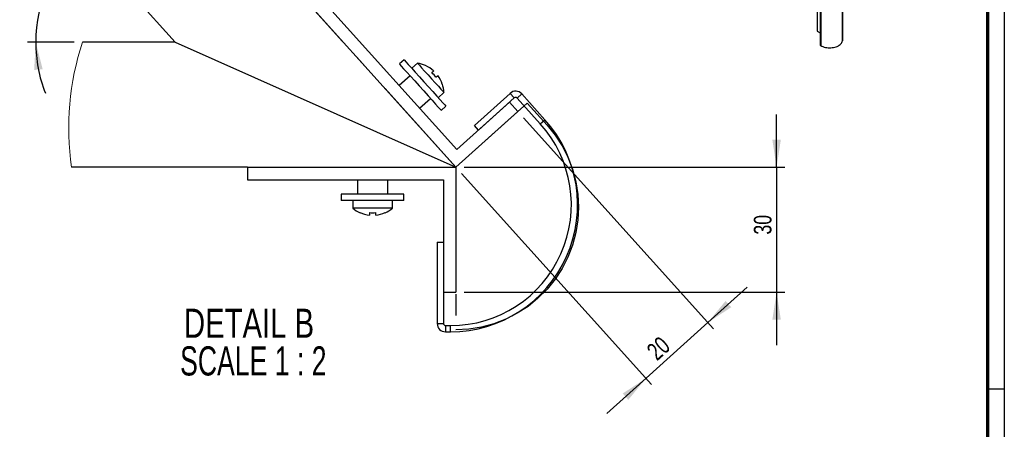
# Paper-space layout 'Sub assem Frame' of a CAD drawing. Header units: millimetres. Extents: x 7 to 203, y 7 to 289.
# Tile 5 of 6: x 85 to 203, y 144 to 193. Entities that reach past the tile are written whole.
import ezdxf

# ---------------------------------------------------------------- set-up
doc = ezdxf.new("R2010")
doc.units = ezdxf.units.MM
doc.linetypes.add('CENTERX2', pattern=[20.32, 12.7, -2.54, 2.54, -2.54])
doc.layers.add('LAYER2', color=7, linetype='Continuous')
doc.layers.add('LOGO', color=7, linetype='Continuous')
doc.styles.add('SLDTEXTSTYLE1', font='TXT', dxfattribs={"width": 0.75})
doc.styles.add('SLDTEXTSTYLE12', font='TXT', dxfattribs={"width": 0.681818})
doc.dimstyles.new('SLDDIMSTYLE12', dxfattribs={"dimtxt": 2.116667, "dimasz": 3.302, "dimexe": 0, "dimexo": 0.0625, "dimgap": 0.529167, "dimtad": 1, "dimlfac": 2, "dimrnd": 1e-09, "dimzin": 12, "dimdsep": 46, "dimtxsty": 'SLDTEXTSTYLE1', "dimsah": 1, "dimcen": 0.09, "dimadec": 0, "dimazin": 3, "dimtfac": 1, "dimtmove": 0, "dimatfit": 0, "dimfxl": 1, "dimfrac": 2, "dimtolj": 1, "dimtzin": 12, "dimarcsym": 0})
doc.dimstyles.new('SLDDIMSTYLE18', dxfattribs={"dimtxt": 2.116667, "dimasz": 3.302, "dimexe": 0, "dimexo": 0.0625, "dimgap": 0.529167, "dimtad": 1, "dimdec": 4, "dimlfac": 2, "dimzin": 12, "dimdsep": 46, "dimtxsty": 'SLDTEXTSTYLE1', "dimsah": 1, "dimcen": 0.09, "dimazin": 3, "dimtfac": 1, "dimtofl": 0, "dimtmove": 0, "dimatfit": 3, "dimfxl": 1, "dimfrac": 2, "dimtolj": 1, "dimtzin": 12, "dimarcsym": 0})

# ---------------------------------------------------------------- blocks, each defined once
blk = doc.blocks.new('_D_53')
at = {"layer": 'LOGO'}
for p, q in [((95.99, 199.16), (92.04, 203.54)), ((91.78, 190.37), (86.18, 190.37))]:
    blk.add_line(p, q, dxfattribs=at)
for start, end in [(110.5612, 131.9949), (131.9949, 180), (180, 201.4337)]:
    blk.add_arc((103.9, 190.37), 16.72, start, end, dxfattribs=at)
for points in [[(92.71, 202.8), (95.67, 204.35), (95.07, 205.17)], [(87.18, 190.37), (86.99, 187.04), (88.01, 187.14)]]:
    blk.add_solid(points, dxfattribs=at)
at = {"layer": 'LOGO', "insert": (85.26, 197.25), "char_height": 2.117, "attachment_point": 1, "rotation": 57.8806, "style": 'SLDTEXTSTYLE1'}
blk.add_mtext('48,01°', dxfattribs=at)
blk = doc.blocks.new('_D_54')
at = {"layer": 'LOGO'}
for p, q in [((176.04, 175.37), (176.04, 181.72)), ((138.58, 175.37), (177.04, 175.37)), ((176.04, 175.37), (176.04, 160.37)), ((138.58, 160.37), (177.04, 160.37)), ((176.04, 160.37), (176.04, 154.02))]:
    blk.add_line(p, q, dxfattribs=at)
for points in [[(176.04, 175.37), (176.55, 178.68), (175.53, 178.68)], [(176.04, 160.37), (175.53, 157.07), (176.55, 157.07)]]:
    blk.add_solid(points, dxfattribs=at)
at = {"layer": 'LOGO', "insert": (173.31, 167.29), "char_height": 2.117, "attachment_point": 1, "rotation": 90, "style": 'SLDTEXTSTYLE1'}
blk.add_mtext('30', dxfattribs=at)
blk = doc.blocks.new('_D_55')
at = {"layer": 'LOGO'}
for p, q in [((145.68, 181.32), (168.48, 156)), ((138.25, 174.63), (161.04, 149.31)), ((167.81, 156.74), (172.53, 160.99)), ((160.38, 150.05), (167.81, 156.74)), ((160.38, 150.05), (155.66, 145.81))]:
    blk.add_line(p, q, dxfattribs=at)
for points in [[(167.81, 156.74), (170.6, 158.58), (169.92, 159.33)], [(160.38, 150.05), (157.58, 148.22), (158.26, 147.47)]]:
    blk.add_solid(points, dxfattribs=at)
at = {"layer": 'LOGO', "insert": (160.28, 153.64), "char_height": 2.117, "attachment_point": 1, "rotation": 41.9949, "style": 'SLDTEXTSTYLE1'}
blk.add_mtext('20', dxfattribs=at)
blk = doc.blocks.new('SW_NOTE_0_21')
at = {"layer": 'LOGO', "color": 0, "char_height": 3.5, "attachment_point": 2}
for s, insert, style in [('DETAIL B', (9.13, 4.51), 'SLDTEXTSTYLE1'), ('SCALE 1 : 2', (9.64, -0.01), 'SLDTEXTSTYLE12')]:
    blk.add_mtext(s, dxfattribs=dict(at, insert=insert, style=style))

psp = doc.layouts.new('Sub assem Frame')

# ---------------------------------------------------------------- linework, layer by layer
at = {"color": 7, "linetype": 'Continuous', "lineweight": 25}
for p, q in [((180.897346, 261.105761), (180.897346, 191.699792)), ((183.929339, 259.943507), (183.929339, 190.537538)), ((183.951116, 260.182983), (183.951116, 190.777014)), ((183.951253, 190.78004), (183.951253, 260.186009)), ((181.256965, 259.432124), (181.256965, 190.026155)), ((181.286254, 259.391304), (181.286254, 189.985335)), ((181.328098, 259.367148), (181.328098, 189.961179)), ((103.895326, 190.373169), (96.65585, 198.414856)), ((121.970047, 194.956871), (137.693066, 177.491577)), ((120.855246, 193.953277), (137.581859, 175.373168)), ((180.897346, 191.699792), (181.256965, 191.492188)), ((103.895326, 190.373169), (92.778031, 190.373169)), ((103.895326, 190.373169), (137.581859, 175.373168)), ((183.929339, 190.537538), (183.951116, 190.777014)), ((183.951116, 190.777014), (183.951253, 190.78004)), ((181.286254, 189.985335), (181.328098, 189.961179)), ((131.355036, 188.268484), (130.797629, 187.766688)), ((132.963989, 187.866838), (132.275004, 187.246578)), ((133.946944, 187.574403), (133.931686, 187.560679)), ((132.085581, 186.336027), (130.784978, 185.165154)), ((135.453049, 183.716358), (136.142034, 184.336619)), ((144.065906, 184.237825), (139.792476, 180.390702)), ((144.567702, 183.680432), (144.065906, 184.237825)), ((133.227054, 182.452457), (134.527672, 183.62333)), ((137.693066, 177.491577), (144.010295, 183.17862)), ((144.567702, 183.680432), (140.294288, 179.833309)), ((144.010295, 183.17862), (145.013903, 182.06382)), ((145.478178, 184.163691), (144.92077, 183.661895)), ((147.700075, 180.574612), (144.92077, 183.661895)), ((148.257483, 181.076409), (145.478178, 184.163691)), ((135.81561, 182.192655), (136.373017, 182.694452)), ((137.581859, 175.373168), (145.013903, 182.06382)), ((147.700075, 180.574612), (148.257483, 181.076409)), ((140.294288, 179.833309), (139.792476, 180.390702)), ((112.581853, 175.373168), (91.469277, 175.373168)), ((112.581853, 175.373168), (112.581853, 173.873173)), ((112.581853, 175.373168), (137.581859, 175.373168)), ((137.581859, 175.373168), (137.581859, 160.373168)), ((112.581853, 173.873173), (136.081864, 173.873173)), ((125.756864, 173.873173), (125.756864, 172.123166)), ((129.406859, 172.123166), (129.406859, 173.873173)), ((136.081864, 173.873173), (136.081864, 160.373168)), ((123.831857, 172.123166), (123.831857, 171.373175)), ((131.33185, 172.123166), (123.831857, 172.123166)), ((131.33185, 171.373175), (123.831857, 171.373175)), ((125.206862, 171.373175), (125.206862, 170.446129)), ((129.95686, 170.446129), (129.95686, 171.373175)), ((131.33185, 171.373175), (131.33185, 172.123166)), ((129.95686, 170.446129), (125.206862, 170.446129)), ((126.081858, 169.931756), (126.081858, 169.911237)), ((127.206851, 169.931756), (127.206851, 169.635864)), ((127.956856, 169.635864), (127.956856, 169.931756)), ((129.081864, 169.911237), (129.081864, 169.931756)), ((135.331858, 166.37318), (135.331858, 156.623171)), ((135.331858, 166.37318), (136.081864, 166.37318)), ((136.081864, 166.37318), (136.081864, 156.623171)), ((136.081864, 160.373168), (137.581859, 160.373168)), ((135.331858, 156.623171), (136.081864, 156.623171)), ((136.33186, 156.373175), (136.33186, 155.623169)), ((136.33186, 156.373175), (136.923615, 156.373175)), ((136.923615, 155.623169), (136.923615, 156.373175)), ((136.33186, 155.623169), (136.923615, 155.623169))]:
    psp.add_line(p, q, dxfattribs=at)
at = {"color": 7, "linetype": 'CENTERX2'}
for p, q in [((137.581859, 175.373168), (107.53252, 208.752284)), ((137.581859, 175.373168), (107.53252, 208.752284)), ((137.581859, 175.373168), (146.128703, 183.067413)), ((137.581859, 175.373168), (146.128703, 183.067413)), ((146.128703, 183.067413), (148.512084, 180.419938)), ((146.128703, 183.067413), (148.512084, 180.419938)), ((148.512084, 180.419938), (149.480719, 179.223554)), ((148.512084, 180.419938), (149.480719, 179.223554)), ((149.480719, 179.223554), (150.318999, 177.932488)), ((149.480719, 179.223554), (150.318999, 177.932488)), ((150.318999, 177.932488), (151.01773, 176.56088)), ((150.318999, 177.932488), (151.01773, 176.56088)), ((151.01773, 176.56088), (151.569281, 175.123738)), ((151.01773, 176.56088), (151.569281, 175.123738)), ((137.581859, 175.373168), (137.581859, 155.873166)), ((137.581859, 175.373168), (137.581859, 155.873166)), ((151.569281, 175.123738), (151.967589, 173.636826)), ((151.569281, 175.123738), (151.967589, 173.636826)), ((151.967589, 173.636826), (152.208288, 172.116415)), ((151.967589, 173.636826), (152.208288, 172.116415)), ((152.208288, 172.116415), (152.288754, 170.579182)), ((152.208288, 172.116415), (152.288754, 170.579182)), ((152.288754, 170.579182), (152.208094, 169.041948)), ((152.288754, 170.579182), (152.208094, 169.041948)), ((152.208094, 169.041948), (151.967217, 167.521583)), ((152.208094, 169.041948), (151.967217, 167.521583)), ((151.967217, 167.521583), (151.56873, 166.034715)), ((151.967217, 167.521583), (151.56873, 166.034715)), ((151.56873, 166.034715), (151.017014, 164.597647)), ((151.56873, 166.034715), (151.017014, 164.597647)), ((151.017014, 164.597647), (150.318105, 163.226114)), ((151.017014, 164.597647), (150.318105, 163.226114)), ((150.318105, 163.226114), (149.479676, 161.935137)), ((150.318105, 163.226114), (149.479676, 161.935137)), ((149.479676, 161.935137), (148.510892, 160.738887)), ((149.479676, 161.935137), (148.510892, 160.738887)), ((148.510892, 160.738887), (147.422377, 159.650432)), ((148.510892, 160.738887), (147.422377, 159.650432)), ((147.422377, 159.650432), (146.226067, 158.681737)), ((147.422377, 159.650432), (146.226067, 158.681737)), ((146.226067, 158.681737), (144.935046, 157.843368)), ((146.226067, 158.681737), (144.935046, 157.843368)), ((143.563468, 157.144548), (142.126371, 156.592922)), ((143.563468, 157.144548), (142.126371, 156.592922)), ((144.935046, 157.843368), (143.563468, 157.144548)), ((144.935046, 157.843368), (143.563468, 157.144548)), ((139.119093, 155.953737), (137.581859, 155.873166)), ((139.119093, 155.953737), (137.581859, 155.873166)), ((140.639473, 156.194525), (139.119093, 155.953737)), ((140.639473, 156.194525), (139.119093, 155.953737)), ((142.126371, 156.592922), (140.639473, 156.194525)), ((142.126371, 156.592922), (140.639473, 156.194525))]:
    psp.add_line(p, q, dxfattribs=at)
at = {"color": 7, "linetype": 'Continuous', "lineweight": 25, "flags": 128}
for points in [[(181.328098, 189.961179), (181.452639, 189.896767), (181.588647, 189.840614), (181.734487, 189.793394), (181.888405, 189.755676), (182.048552, 189.727912), (182.213001, 189.710437), (182.379776, 189.703461), (182.546871, 189.707067), (182.712278, 189.721213), (182.874008, 189.745727), (183.030116, 189.780317), (183.178726, 189.824564), (183.318052, 189.877938), (183.446417, 189.939797), (183.56228, 190.009398), (183.664246, 190.085903), (183.75109, 190.168392), (183.821768, 190.255874), (183.87543, 190.347298), (183.911431, 190.441563), (183.929339, 190.537538)], [(131.355036, 188.268484), (131.413687, 188.203336), (131.586928, 188.010903), (131.866638, 187.700199), (132.239733, 187.285753), (132.688795, 186.786936), (133.192797, 186.227085), (133.728195, 185.632365), (134.269942, 185.030581), (134.792704, 184.449898), (135.272045, 183.917435), (135.685537, 183.458106), (136.01387, 183.0934), (136.241678, 182.840349), (136.35831, 182.710798), (136.373017, 182.694452)], [(132.963989, 187.866838), (133.022908, 187.801378), (133.195315, 187.609868), (133.468408, 187.30651), (133.821953, 186.91379), (134.229709, 186.460854), (134.661455, 185.981275), (135.08514, 185.510622), (135.469366, 185.083823), (135.785643, 184.732513), (136.010487, 184.482755), (136.127238, 184.353055), (136.142034, 184.336619)], [(130.797629, 187.766688), (130.856294, 187.701525), (131.02952, 187.509106), (131.30923, 187.198402), (131.68234, 186.783956), (132.131387, 186.28514), (132.635404, 185.725273), (133.170788, 185.130553), (133.712534, 184.528785), (134.235297, 183.948086), (134.714637, 183.415638), (135.128144, 182.95631), (135.456477, 182.591604), (135.684286, 182.338552), (135.800902, 182.209002), (135.81561, 182.192655)], [(134.904299, 186.922552), (134.891291, 186.910825), (134.874065, 186.895327), (134.852667, 186.876075), (134.827126, 186.853068), (134.797488, 186.82638), (134.763781, 186.796041), (134.726052, 186.762081), (134.684388, 186.724575)], [(135.186185, 186.167167), (135.227863, 186.204688), (135.265578, 186.238633), (135.299284, 186.268987), (135.328923, 186.295675), (135.354478, 186.318667), (135.375861, 186.33792), (135.393087, 186.353432), (135.406096, 186.365144)]]:
    psp.add_lwpolyline(points, dxfattribs=at)
at = {"color": 7, "linetype": 'Continuous', "lineweight": 18}
psp.add_arc((124.459278, 180.051877), 33.320121, 161.95513927, 188.07197178, dxfattribs=at)
at = {"color": 7, "linetype": 'Continuous', "lineweight": 25}
for centre, radius, start, end in [((181.307011, 190.031146), 0.050294, 185.69479925, 245.62534171), ((132.396062, 184.159671), 3.750417, 65.57368767, 81.29017073), ((132.396159, 184.16), 3.731281, 47.76346824, 65.69914313), ((132.396525, 184.160396), 3.436471, 35.72975929, 48.2593885), ((132.396641, 184.160283), 3.730714, 18.2897153, 36.2281778), ((134.871736, 186.531728), 1.606364, 311.63068889, 312.36229945), ((132.396736, 184.16016), 3.749453, 2.69748131, 18.41796499), ((144.734975, 183.494608), 1.000012, 41.99573457, 131.99461897), ((144.734967, 183.494621), 0.250007, 41.99596709, 131.99318069), ((136.92361, 170.873175), 15.250005, 270.00001783, 41.99488944), ((136.923621, 170.873172), 14.499997, 269.99997711, 41.99494195), ((127.581686, 173.347832), 3.749622, 230.70227399, 246.42217738), ((127.582037, 173.347832), 3.749622, 293.57782262, 309.29772601), ((127.581776, 173.347918), 3.73094, 246.29539442, 264.23257222), ((127.581854, 173.348264), 3.437026, 263.73617633, 276.26382367), ((127.581888, 173.34816), 3.731185, 275.76772284, 293.70393715), ((136.331872, 156.623183), 1.000014, 180.00066747, 269.99933253), ((136.331867, 156.623178), 0.250003, 180.00152127, 269.99847873)]:
    psp.add_arc(centre, radius, start, end, dxfattribs=at)
at = {"layer": 'LAYER2', "lineweight": 70}
psp.add_line((201.351931, 287.702192), (201.351931, 9.389971), dxfattribs=at)
at = {"layer": 'LOGO'}
for p, q in [((203.353041, 289.01784), (203.353041, 7.389971)), ((203.353041, 148.74438), (201.351931, 148.74438))]:
    psp.add_line(p, q, dxfattribs=at)

# ---------------------------------------------------------------- block references
psp.add_blockref('SW_NOTE_0_21', (103.635032, 153.893518), dxfattribs=at)

# ---------------------------------------------------------------- dimensions: what is measured, and where the dimension line sits
dim = psp.add_angular_dim_2l(base=(88.624198, 197.173127), line1=((92.778031, 190.373173), (103.895326, 190.373173)), line2=((96.655849, 198.414856), (103.895326, 190.373169)), dimstyle='SLDDIMSTYLE18', dxfattribs=at)
dim.commit()
dim.dimension.update_dxf_attribs({"geometry": '_D_53', "text_midpoint": (89.737286, 199.261178), "dimtype": 162})
for base, p2, angle, picture, middle in [((167.807047, 156.744953), (145.013898, 182.06382), 41.9949226, '_D_55', (163.268889, 152.659506)), ((176.040247, 160.373173), (137.581857, 160.373173), 90, '_D_54', (176.040247, 168.850631))]:
    dim = psp.add_linear_dim(base=base, p1=(137.581857, 175.373173), p2=p2, angle=angle, dimstyle='SLDDIMSTYLE12', dxfattribs=at)
    dim.commit()
    dim.dimension.update_dxf_attribs({"geometry": picture, "text_midpoint": middle, "dimtype": 160})

doc.saveas('drawing.dxf')
